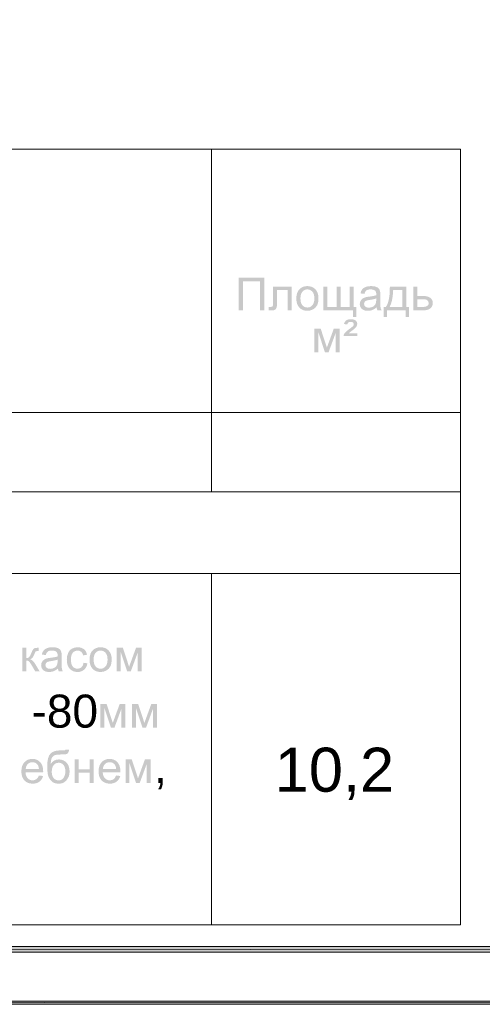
# Model space of a CAD drawing. Header units: millimetres. Extents: x 1527433 to 14789979, y -245576 to 11310.
# Tile 56 of 135: x 1959065 to 1963286, y -65658 to -56679. Entities that reach past the tile are written whole.
import ezdxf

# ---------------------------------------------------------------- set-up
doc = ezdxf.new("R2010")
doc.units = ezdxf.units.MM
doc.styles.get("Standard").update_dxf_attribs({"font": 'isocpeur.ttf', "height": 250})
doc.styles.add('V@ler@Live', font='isocpeui.ttf')

msp = doc.modelspace()

# ---------------------------------------------------------------- hatches: boundary and pattern name
h = msp.add_hatch(color=7)
h.paths.add_polyline_path([(1982606.783, -35960.929), (1982583.5, -35982.095), (1982606.783, -65655.645)])
h.paths.add_polyline_path([(1982583.5, -35982.095), (1982606.783, -65655.645), (1982583.5, -65630.245)])
h.paths.add_polyline_path([(1982606.783, -65655.645), (1982583.5, -65630.245), (1982606.783, -65657.762)])
h.paths.add_polyline_path([(1982583.5, -65630.245), (1982606.783, -65657.762), (1940635.4, -65630.245)])
h.paths.add_polyline_path([(1982606.783, -65657.762), (1940635.4, -65630.245), (1940610, -65657.762)])
h.paths.add_polyline_path([(1940635.4, -65630.245), (1940610, -65657.762)])
h = msp.add_hatch(color=7)
h.paths.add_polyline_path([(1982083.967, -65130.712), (1982134.767, -65181.512), (1982083.967, -36481.629)])
h.paths.add_polyline_path([(1982134.767, -65181.512), (1982083.967, -36481.629), (1982134.767, -36432.945)])
h.paths.add_polyline_path([(1982083.967, -36481.629), (1982134.767, -36432.945), (1942635.65, -36481.629)])
h.paths.add_polyline_path([(1982134.767, -36432.945), (1942635.65, -36481.629), (1942584.85, -36432.945)])
h.paths.add_polyline_path([(1942635.65, -36481.629), (1942584.85, -36432.945), (1942635.65, -65130.712)])
h.paths.add_polyline_path([(1942584.85, -36432.945), (1942635.65, -65130.712), (1942584.85, -65181.512)])
h.paths.add_polyline_path([(1942635.65, -65130.712), (1942584.85, -65181.512), (1982083.967, -65130.712)])
h.paths.add_polyline_path([(1942584.85, -65181.512), (1982083.967, -65130.712), (1982134.767, -65181.512)])
h = msp.add_hatch(color=7)
h.dxf.hatch_style = 2
h.paths.add_polyline_path([(1961062.005, -59030.942), (1961296.382, -59030.942), (1961296.382, -59328.929), (1961256.749, -59328.929), (1961256.749, -59066.109), (1961101.417, -59066.109), (1961101.417, -59328.929), (1961062.005, -59328.929)])
h = msp.add_hatch(color=7)
h.dxf.hatch_style = 2
h.paths.add_polyline_path([(1961376.134, -59113.073), (1961546.073, -59113.073), (1961546.073, -59328.929), (1961509.693, -59328.929), (1961509.693, -59143.334), (1961412.734, -59143.334), (1961412.734, -59250.877), (1961412.58, -59268.085), (1961412.121, -59282.089), (1961411.362, -59292.889), (1961410.309, -59300.486), (1961405.713, -59311.724), (1961396.859, -59321.432), (1961383.43, -59328.129), (1961365.164, -59330.362), (1961351.398, -59329.948), (1961335.73, -59328.708), (1961335.73, -59298.226), (1961351.77, -59298.226), (1961361.485, -59297.647), (1961367.976, -59295.911), (1961372.034, -59292.893), (1961374.48, -59288.469), (1961375.204, -59284.51), (1961375.72, -59277.672), (1961376.03, -59267.951), (1961376.134, -59255.341)])
h = msp.add_hatch(color=7)
h.paths.add_polyline_path([(1961589.001, -59221.001), (1961591.08, -59192.971), (1961597.324, -59168.821), (1961607.744, -59148.548), (1961622.349, -59132.145), (1961637.013, -59121.654), (1961653.217, -59114.161), (1961670.951, -59109.666), (1961690.204, -59108.167), (1961711.433, -59109.995), (1961730.636, -59115.477), (1961747.813, -59124.608), (1961762.964, -59137.381), (1961775.336, -59153.361), (1961784.172, -59172.115), (1961789.474, -59193.649), (1961791.242, -59217.969), (1961790.457, -59237.697), (1961788.107, -59255.204), (1961784.196, -59270.477), (1961778.729, -59283.508), (1961763.35, -59304.723), (1961742.349, -59320.605), (1961717.372, -59330.527), (1961690.204, -59333.834), (1961668.634, -59332.024), (1961649.235, -59326.586), (1961632.006, -59317.51), (1961616.947, -59304.785), (1961604.721, -59288.64), (1961595.987, -59269.301), (1961590.747, -59246.758)])
h.paths.add_polyline_path([(1961626.594, -59221.001), (1961627.721, -59240.443), (1961631.107, -59257.271), (1961636.756, -59271.494), (1961644.674, -59283.123), (1961654.284, -59292.157), (1961665.082, -59298.598), (1961677.059, -59302.455), (1961690.204, -59303.738), (1961703.237, -59302.445), (1961715.133, -59298.564), (1961725.892, -59292.088), (1961735.514, -59283.012), (1961743.44, -59271.281), (1961749.108, -59256.837), (1961752.513, -59239.674), (1961753.649, -59219.788), (1961752.512, -59200.988), (1961749.101, -59184.607), (1961743.417, -59170.644), (1961735.459, -59159.099), (1961725.806, -59150.088), (1961715.043, -59143.644), (1961703.174, -59139.775), (1961690.204, -59138.484), (1961677.059, -59139.774), (1961665.082, -59143.638), (1961654.284, -59150.064), (1961644.674, -59159.044), (1961636.756, -59170.608), (1961631.107, -59184.793), (1961627.721, -59201.592)])
h = msp.add_hatch(color=7)
h.dxf.hatch_style = 2
h.paths.add_polyline_path([(1961836.854, -59113.073), (1961873.455, -59113.073), (1961873.455, -59298.832), (1961956.798, -59298.832), (1961956.798, -59113.073), (1961993.344, -59113.073), (1961993.344, -59298.832), (1962076.908, -59298.832), (1962076.908, -59113.073), (1962113.288, -59113.073), (1962113.288, -59298.832), (1962137.487, -59298.832), (1962137.487, -59390.114), (1962107.17, -59390.114), (1962107.17, -59328.929), (1961836.854, -59328.929)])
h = msp.add_hatch(color=7)
h.paths.add_polyline_path([(1962321.405, -59302.305), (1962301.465, -59317.057), (1962282.269, -59326.724), (1962262.756, -59332.057), (1962241.92, -59333.834), (1962225.167, -59332.749), (1962210.466, -59329.494), (1962197.822, -59324.068), (1962187.239, -59316.471), (1962178.887, -59307.18), (1962172.928, -59296.669), (1962169.356, -59284.938), (1962168.167, -59271.988), (1962169.958, -59256.857), (1962175.388, -59243.049), (1962183.704, -59231.267), (1962194.295, -59222.048), (1962206.697, -59215.089), (1962220.588, -59210.031), (1962234.099, -59207.234), (1962253.109, -59204.519), (1962273.802, -59201.749), (1962291.57, -59198.732), (1962306.424, -59195.466), (1962318.373, -59191.952), (1962318.525, -59185.792), (1962318.594, -59182.36), (1962317.943, -59172.024), (1962315.996, -59163.337), (1962312.757, -59156.292), (1962308.231, -59150.886), (1962300.355, -59145.46), (1962290.785, -59141.584), (1962279.519, -59139.259), (1962266.559, -59138.484), (1962254.468, -59139.051), (1962244.076, -59140.751), (1962235.39, -59143.576), (1962228.415, -59147.524), (1962217.707, -59160.064), (1962210.225, -59179.549), (1962174.451, -59174.643), (1962180.9, -59153.883), (1962190.491, -59137.547), (1962204.141, -59125.075), (1962222.792, -59115.829), (1962245.627, -59110.096), (1962271.851, -59108.167), (1962296.869, -59109.807), (1962316.72, -59114.671), (1962331.719, -59122.03), (1962342.131, -59131.042), (1962349.035, -59142.218), (1962353.541, -59155.957), (1962354.905, -59169.104), (1962355.36, -59189.692), (1962355.36, -59238.474), (1962355.504, -59261.667), (1962355.938, -59280.153), (1962356.662, -59293.936), (1962357.675, -59303.021), (1962361.147, -59316.264), (1962366.935, -59328.929), (1962328.736, -59328.929), (1962324.058, -59316.568)])
h.paths.add_polyline_path([(1962318.373, -59220.615), (1962307.169, -59224.52), (1962293.479, -59228.125), (1962277.298, -59231.42), (1962258.621, -59234.395), (1962239.356, -59237.875), (1962226.706, -59241.726), (1962218.39, -59246.77), (1962212.264, -59253.633), (1962208.447, -59261.901), (1962207.193, -59270.996), (1962209.963, -59284.446), (1962218.272, -59295.415), (1962231.915, -59302.732), (1962250.684, -59305.171), (1962270.659, -59302.856), (1962288.277, -59295.911), (1962302.546, -59284.955), (1962312.475, -59270.61), (1962316.892, -59255.266), (1962318.373, -59234.009)])
h = msp.add_hatch(color=7)
h.paths.add_polyline_path([(1962442.423, -59113.073), (1962592.85, -59113.073), (1962592.85, -59298.832), (1962616.222, -59298.832), (1962616.222, -59390.114), (1962586.18, -59390.114), (1962586.18, -59328.929), (1962416.241, -59328.929), (1962416.241, -59390.114), (1962386.144, -59390.114), (1962386.144, -59298.832), (1962405.437, -59298.832), (1962414.462, -59284.464), (1962422.231, -59267.567), (1962428.743, -59248.143), (1962433.997, -59226.189), (1962437.992, -59201.706), (1962440.729, -59174.693), (1962442.206, -59145.148)])
h.paths.add_polyline_path([(1962472.961, -59143.334), (1962469.383, -59192.49), (1962462.777, -59234.788), (1962453.132, -59270.234), (1962440.439, -59298.832), (1962556.47, -59298.832), (1962556.47, -59143.334)])
h = msp.add_hatch(color=7)
h.paths.add_polyline_path([(1962657.33, -59113.073), (1962693.931, -59113.073), (1962693.931, -59197.409), (1962740.233, -59197.409), (1962761.594, -59198.513), (1962780.361, -59201.818), (1962796.524, -59207.315), (1962810.072, -59214.992), (1962820.779, -59224.626), (1962828.427, -59235.918), (1962833.016, -59248.874), (1962834.546, -59263.499), (1962833.265, -59276.531), (1962829.426, -59288.587), (1962823.035, -59299.66), (1962814.096, -59309.746), (1962802.355, -59318.139), (1962787.555, -59324.133), (1962769.695, -59327.73), (1962748.777, -59328.929), (1962657.33, -59328.929)])
h.paths.add_polyline_path([(1962693.931, -59298.832), (1962732.295, -59298.832), (1962748.418, -59298.303), (1962762.061, -59296.71), (1962773.223, -59294.042), (1962781.905, -59290.288), (1962788.384, -59285.431), (1962793.018, -59279.374), (1962795.803, -59272.119), (1962796.732, -59263.665), (1962793.976, -59250.436), (1962785.763, -59238.695), (1962778.602, -59233.911), (1962768.117, -59230.482), (1962754.315, -59228.416), (1962737.201, -59227.725), (1962693.931, -59227.725)])
h = msp.add_hatch(color=7)
h.dxf.hatch_style = 2
h.paths.add_polyline_path([(1962019.286, -59563.052), (1962022.263, -59551.476), (1962028.877, -59539.901), (1962036.286, -59530.94), (1962045.772, -59521.504), (1962057.325, -59511.592), (1962070.935, -59501.205), (1962084.081, -59491.522), (1962094.251, -59483.725), (1962101.444, -59477.819), (1962105.661, -59473.81), (1962111.318, -59465.39), (1962113.213, -59456.722), (1962111.435, -59447.834), (1962106.102, -59440.682), (1962097.304, -59435.969), (1962085.156, -59434.398), (1962073.457, -59435.597), (1962065.147, -59439.194), (1962059.111, -59446.18), (1962054.233, -59457.549), (1962023.585, -59454.297), (1962031.612, -59434.75), (1962043.98, -59421.114), (1962052.044, -59416.443), (1962061.688, -59413.101), (1962072.924, -59411.091), (1962085.763, -59410.42), (1962100.078, -59411.174), (1962112.352, -59413.431), (1962122.59, -59417.187), (1962130.797, -59422.437), (1962141.539, -59435.742), (1962145.128, -59451.651), (1962142.117, -59468.305), (1962133.112, -59484.008), (1962127.066, -59490.457), (1962118.105, -59498.394), (1962106.23, -59507.82), (1962091.44, -59518.734), (1962077.012, -59529.882), (1962067.462, -59538.468), (1962145.955, -59538.468), (1962145.955, -59563.052)])
h = msp.add_hatch(color=7)
h.dxf.hatch_style = 2
h.paths.add_polyline_path([(1961754.309, -59496.189), (1961811.25, -59496.189), (1961867.97, -59668.94), (1961930.974, -59496.189), (1961983.615, -59496.189), (1961983.615, -59712.045), (1961947.014, -59712.045), (1961947.014, -59538.247), (1961883.184, -59712.045), (1961850.441, -59712.045), (1961790.083, -59529.924), (1961790.083, -59712.045), (1961754.309, -59712.045)])
h = msp.add_hatch(color=7)
h.paths.add_polyline_path([(1959413.702, -62595.838), (1959393.762, -62610.59), (1959374.566, -62620.257), (1959355.053, -62625.59), (1959334.217, -62627.368), (1959317.465, -62626.283), (1959302.763, -62623.027), (1959290.119, -62617.601), (1959279.537, -62610.004), (1959271.185, -62600.713), (1959265.226, -62590.202), (1959261.654, -62578.472), (1959260.465, -62565.521), (1959262.256, -62550.391), (1959267.685, -62536.583), (1959276.002, -62524.8), (1959286.592, -62515.581), (1959298.995, -62508.622), (1959312.885, -62503.565), (1959326.397, -62500.767), (1959345.407, -62498.053), (1959366.1, -62495.283), (1959383.868, -62492.265), (1959398.721, -62488.999), (1959410.671, -62485.485), (1959410.822, -62479.325), (1959410.891, -62475.894), (1959410.241, -62465.558), (1959408.294, -62456.87), (1959405.054, -62449.826), (1959400.528, -62444.419), (1959392.653, -62438.993), (1959383.082, -62435.118), (1959371.817, -62432.792), (1959358.856, -62432.017), (1959346.765, -62432.585), (1959336.374, -62434.284), (1959327.688, -62437.11), (1959320.712, -62441.057), (1959310.005, -62453.597), (1959302.522, -62473.083), (1959266.748, -62468.177), (1959273.198, -62447.417), (1959282.789, -62431.08), (1959296.438, -62418.609), (1959315.09, -62409.362), (1959337.924, -62403.629), (1959364.148, -62401.7), (1959389.166, -62403.34), (1959409.017, -62408.205), (1959424.017, -62415.563), (1959434.428, -62424.576), (1959441.332, -62435.752), (1959445.838, -62449.491), (1959447.203, -62462.637), (1959447.657, -62483.225), (1959447.657, -62532.008), (1959447.802, -62555.201), (1959448.236, -62573.686), (1959448.96, -62587.469), (1959449.972, -62596.555), (1959453.445, -62609.798), (1959459.233, -62622.462), (1959421.034, -62622.462), (1959416.355, -62610.101)])
h.paths.add_polyline_path([(1959410.671, -62514.148), (1959399.466, -62518.053), (1959385.776, -62521.658), (1959369.596, -62524.954), (1959350.919, -62527.929), (1959331.654, -62531.408), (1959319.004, -62535.26), (1959310.687, -62540.303), (1959304.562, -62547.166), (1959300.745, -62555.434), (1959299.491, -62564.529), (1959302.26, -62577.979), (1959310.57, -62588.948), (1959324.213, -62596.265), (1959342.981, -62598.705), (1959362.956, -62596.389), (1959380.574, -62589.444), (1959394.844, -62578.489), (1959404.773, -62564.143), (1959409.189, -62548.799), (1959410.671, -62527.543)])
h = msp.add_hatch(color=7)
h.dxf.hatch_style = 2
h.paths.add_polyline_path([(1959646.728, -62543.418), (1959682.722, -62548.048), (1959678.607, -62565.647), (1959672.208, -62581.231), (1959663.514, -62594.789), (1959652.516, -62606.311), (1959639.678, -62615.531), (1959625.465, -62622.111), (1959609.867, -62626.054), (1959592.874, -62627.368), (1959571.801, -62625.559), (1959552.897, -62620.133), (1959536.164, -62611.09), (1959521.602, -62598.429), (1959509.818, -62582.38), (1959501.414, -62563.179), (1959496.379, -62540.836), (1959494.703, -62515.361), (1959497.597, -62482.577), (1959506.278, -62454.176), (1959512.821, -62441.887), (1959520.879, -62431.232), (1959530.455, -62422.209), (1959541.556, -62414.819), (1959566.271, -62404.994), (1959593.095, -62401.7), (1959609.868, -62402.816), (1959625.044, -62406.158), (1959638.619, -62411.723), (1959650.586, -62419.504), (1959660.755, -62429.355), (1959668.928, -62441.05), (1959675.097, -62454.595), (1959679.25, -62469.996), (1959643.696, -62475.508), (1959636.627, -62456.45), (1959625.671, -62442.766), (1959611.423, -62434.553), (1959594.528, -62431.797), (1959581.33, -62433.037), (1959569.434, -62436.758), (1959558.84, -62442.959), (1959549.549, -62451.64), (1959541.993, -62462.999), (1959536.602, -62477.231), (1959533.371, -62494.335), (1959532.296, -62514.314), (1959533.331, -62534.579), (1959536.444, -62551.879), (1959541.644, -62566.202), (1959548.942, -62577.538), (1959557.925, -62586.179), (1959568.173, -62592.345), (1959579.692, -62596.041), (1959592.488, -62597.271), (1959612.236, -62593.964), (1959628.428, -62584.042), (1959634.969, -62576.547), (1959640.203, -62567.285), (1959644.124, -62556.245)])
h = msp.add_hatch(color=7)
h.paths.add_polyline_path([(1959701.833, -62514.534), (1959703.912, -62486.504), (1959710.156, -62462.355), (1959720.576, -62442.081), (1959735.181, -62425.678), (1959749.845, -62415.188), (1959766.049, -62407.695), (1959783.783, -62403.199), (1959803.036, -62401.7), (1959824.264, -62403.529), (1959843.467, -62409.011), (1959860.645, -62418.141), (1959875.796, -62430.915), (1959888.168, -62446.894), (1959897.004, -62465.648), (1959902.306, -62487.183), (1959904.074, -62511.502), (1959903.289, -62531.231), (1959900.939, -62548.737), (1959897.027, -62564.011), (1959891.561, -62577.042), (1959876.182, -62598.257), (1959855.181, -62614.139), (1959830.204, -62624.06), (1959803.036, -62627.368), (1959781.466, -62625.557), (1959762.067, -62620.119), (1959744.838, -62611.043), (1959729.779, -62598.319), (1959717.553, -62582.173), (1959708.819, -62562.834), (1959703.579, -62540.291)])
h.paths.add_polyline_path([(1959739.426, -62514.534), (1959740.553, -62533.976), (1959743.939, -62550.804), (1959749.588, -62565.027), (1959757.505, -62576.656), (1959767.116, -62585.691), (1959777.914, -62592.131), (1959789.891, -62595.988), (1959803.036, -62597.271), (1959816.069, -62595.979), (1959827.965, -62592.097), (1959838.724, -62585.621), (1959848.346, -62576.546), (1959856.272, -62564.814), (1959861.94, -62550.37), (1959865.345, -62533.207), (1959866.481, -62513.321), (1959865.344, -62494.521), (1959861.933, -62478.14), (1959856.249, -62464.177), (1959848.291, -62452.633), (1959838.638, -62443.621), (1959827.875, -62437.178), (1959816.006, -62433.308), (1959803.036, -62432.017), (1959789.891, -62433.307), (1959777.914, -62437.171), (1959767.116, -62443.598), (1959757.505, -62452.577), (1959749.588, -62464.142), (1959743.939, -62478.326), (1959740.553, -62495.125)])
h = msp.add_hatch(color=7)
h.dxf.hatch_style = 2
h.paths.add_polyline_path([(1959089.076, -62406.606), (1959125.677, -62406.606), (1959125.677, -62499.872), (1959140.518, -62498.211), (1959150.151, -62493.202), (1959154.047, -62488.251), (1959158.791, -62480.097), (1959164.382, -62468.738), (1959170.821, -62454.176), (1959175.938, -62442.456), (1959180.543, -62432.927), (1959184.642, -62425.589), (1959188.24, -62420.442), (1959195.44, -62413.634), (1959203.674, -62409.472), (1959215.084, -62407.336), (1959231.786, -62406.606), (1959239.117, -62406.606), (1959239.117, -62436.868), (1959228.919, -62436.702), (1959217.061, -62437.77), (1959210.454, -62440.947), (1959208.026, -62444.285), (1959205.045, -62449.835), (1959201.516, -62457.597), (1959197.445, -62467.57), (1959189.418, -62485.499), (1959182.176, -62496.895), (1959173.371, -62504.653), (1959160.844, -62511.668), (1959172.576, -62516.803), (1959184.209, -62525.841), (1959195.749, -62538.775), (1959207.201, -62555.6), (1959247.22, -62622.462), (1959206.981, -62622.462), (1959167.955, -62555.6), (1959156.696, -62538.932), (1959147.009, -62529.086), (1959137.211, -62524.249), (1959125.677, -62522.637), (1959125.677, -62622.462), (1959089.076, -62622.462)])
h = msp.add_hatch(color=7)
h.dxf.hatch_style = 2
h.paths.add_polyline_path([(1959949.465, -62406.606), (1960006.406, -62406.606), (1960063.126, -62579.357), (1960126.13, -62406.606), (1960178.771, -62406.606), (1960178.771, -62622.462), (1960142.17, -62622.462), (1960142.17, -62448.664), (1960078.339, -62622.462), (1960045.597, -62622.462), (1959985.239, -62440.34), (1959985.239, -62622.462), (1959949.465, -62622.462)])
h = msp.add_hatch(color=7)
h.dxf.hatch_style = 2
h.paths.add_polyline_path([(1959800.626, -62918.839), (1959857.567, -62918.839), (1959914.287, -63091.59), (1959977.291, -62918.839), (1960029.932, -62918.839), (1960029.932, -63134.695), (1959993.331, -63134.695), (1959993.331, -62960.897), (1959929.5, -63134.695), (1959896.758, -63134.695), (1959836.4, -62952.574), (1959836.4, -63134.695), (1959800.626, -63134.695)])
h = msp.add_hatch(color=7)
h.dxf.hatch_style = 2
h.paths.add_polyline_path([(1960088.974, -62918.839), (1960145.915, -62918.839), (1960202.635, -63091.59), (1960265.639, -62918.839), (1960318.28, -62918.839), (1960318.28, -63134.695), (1960281.679, -63134.695), (1960281.679, -62960.897), (1960217.848, -63134.695), (1960185.106, -63134.695), (1960124.748, -62952.574), (1960124.748, -63134.695), (1960088.974, -63134.695)])
h = msp.add_hatch(color=7)
h.paths.add_polyline_path([(1959483.331, -63335.481), (1959515.632, -63335.867), (1959512.063, -63354.353), (1959505.931, -63366.184), (1959497.449, -63373.219), (1959486.859, -63377.153), (1959479.593, -63378.229), (1959469.537, -63378.986), (1959456.69, -63379.432), (1959441.053, -63379.578), (1959420.165, -63380.126), (1959402.895, -63381.769), (1959389.242, -63384.508), (1959379.207, -63388.343), (1959365.068, -63399.711), (1959355.559, -63416.289), (1959349.923, -63438.269), (1959347.512, -63465.788), (1959362.484, -63447.819), (1959379.813, -63434.975), (1959399.498, -63427.286), (1959421.54, -63424.723), (1959441.838, -63426.55), (1959460.318, -63432.026), (1959476.978, -63441.14), (1959491.82, -63453.882), (1959504.015, -63469.766), (1959512.732, -63488.23), (1959517.966, -63509.266), (1959519.711, -63532.871), (1959518.833, -63550.916), (1959516.197, -63567.26), (1959511.805, -63581.899), (1959505.655, -63594.828), (1959490.318, -63616.291), (1959472.417, -63632.255), (1959461.949, -63638.043), (1959449.735, -63642.177), (1959435.784, -63644.658), (1959420.107, -63645.484), (1959401.957, -63644.388), (1959385.952, -63641.095), (1959372.086, -63635.601), (1959360.355, -63627.901), (1959341.503, -63607.864), (1959327.613, -63582.866), (1959322.629, -63566.607), (1959319.083, -63545.273), (1959316.962, -63518.855), (1959316.258, -63487.341), (1959318.066, -63448.046), (1959323.492, -63415.738), (1959332.536, -63390.416), (1959345.197, -63372.082), (1959361.619, -63359.091), (1959381.949, -63349.806), (1959406.185, -63344.231), (1959434.328, -63342.371), (1959450.999, -63342.298), (1959463.639, -63342.075), (1959472.248, -63341.697), (1959476.827, -63341.158), (1959480.968, -63339.147)])
h.paths.add_polyline_path([(1959481.512, -63531.824), (1959480.51, -63515.721), (1959477.509, -63501.142), (1959472.513, -63488.082), (1959465.527, -63476.537), (1959456.731, -63467.123), (1959446.296, -63460.386), (1959434.219, -63456.337), (1959420.493, -63454.984), (1959406.22, -63456.41), (1959393.669, -63460.683), (1959382.844, -63467.798), (1959373.75, -63477.75), (1959366.523, -63490.102), (1959361.375, -63504.346), (1959358.293, -63520.491), (1959357.268, -63538.549), (1959358.405, -63556.253), (1959361.816, -63571.746), (1959367.5, -63585.026), (1959375.458, -63596.096), (1959385.089, -63604.809), (1959395.784, -63611.027), (1959407.534, -63614.753), (1959420.327, -63615.994), (1959433.289, -63614.557), (1959444.973, -63610.241), (1959455.387, -63603.042), (1959464.535, -63592.954), (1959471.955, -63580.48), (1959477.261, -63566.13), (1959480.448, -63549.91)])
h = msp.add_hatch(color=7)
h.paths.add_polyline_path([(1959239.943, -63571.07), (1959277.756, -63575.756), (1959272.3, -63591.403), (1959264.947, -63605.191), (1959255.703, -63617.118), (1959244.573, -63627.184), (1959231.655, -63635.206), (1959217.047, -63640.923), (1959200.754, -63644.346), (1959182.782, -63645.484), (1959160.323, -63643.665), (1959140.324, -63638.202), (1959122.785, -63629.09), (1959107.706, -63616.325), (1959095.561, -63600.264), (1959086.898, -63581.268), (1959081.708, -63559.336), (1959079.98, -63534.47), (1959081.728, -63508.778), (1959086.974, -63486.114), (1959095.723, -63466.489), (1959107.982, -63449.913), (1959123.041, -63436.746), (1959140.194, -63427.341), (1959159.444, -63421.698), (1959180.797, -63419.817), (1959201.436, -63421.665), (1959220.106, -63427.203), (1959236.802, -63436.421), (1959251.518, -63449.307), (1959263.528, -63465.563), (1959272.106, -63484.812), (1959277.253, -63507.048), (1959278.969, -63532.265), (1959278.748, -63542.021), (1959117.738, -63542.021), (1959119.743, -63558.763), (1959123.767, -63573.427), (1959129.807, -63586.003), (1959137.858, -63596.481), (1959147.47, -63604.761), (1959158.198, -63610.668), (1959170.042, -63614.209), (1959183.002, -63615.388), (1959201.64, -63612.742), (1959217.343, -63604.805), (1959230.09, -63591.079)])
h.paths.add_polyline_path([(1959119.778, -63511.925), (1959240.329, -63511.925), (1959238.539, -63499.171), (1959235.643, -63488.112), (1959231.632, -63478.749), (1959226.493, -63471.08), (1959217.088, -63461.82), (1959206.401, -63455.205), (1959194.433, -63451.236), (1959181.183, -63449.913), (1959169.08, -63450.967), (1959157.984, -63454.13), (1959147.891, -63459.401), (1959138.795, -63466.78), (1959131.157, -63475.927), (1959125.442, -63486.5), (1959121.649, -63498.499)])
h = msp.add_hatch(color=7)
h.dxf.hatch_style = 2
h.paths.add_polyline_path([(1959565.558, -63424.723), (1959602.104, -63424.723), (1959602.104, -63514.571), (1959703.528, -63514.571), (1959703.528, -63424.723), (1959740.128, -63424.723), (1959740.128, -63640.579), (1959703.528, -63640.579), (1959703.528, -63544.833), (1959602.104, -63544.833), (1959602.104, -63640.579), (1959565.558, -63640.579)])
h = msp.add_hatch(color=7)
h.paths.add_polyline_path([(1959944.468, -63571.07), (1959982.281, -63575.756), (1959976.825, -63591.403), (1959969.472, -63605.191), (1959960.228, -63617.118), (1959949.098, -63627.184), (1959936.18, -63635.206), (1959921.572, -63640.923), (1959905.279, -63644.346), (1959887.307, -63645.484), (1959864.848, -63643.665), (1959844.849, -63638.202), (1959827.31, -63629.09), (1959812.231, -63616.325), (1959800.085, -63600.264), (1959791.423, -63581.268), (1959786.233, -63559.336), (1959784.505, -63534.47), (1959786.253, -63508.778), (1959791.499, -63486.114), (1959800.248, -63466.489), (1959812.507, -63449.913), (1959827.566, -63436.746), (1959844.718, -63427.341), (1959863.969, -63421.698), (1959885.322, -63419.817), (1959905.961, -63421.665), (1959924.631, -63427.203), (1959941.327, -63436.421), (1959956.043, -63449.307), (1959968.053, -63465.563), (1959976.631, -63484.812), (1959981.778, -63507.048), (1959983.494, -63532.265), (1959983.273, -63542.021), (1959822.263, -63542.021), (1959824.267, -63558.763), (1959828.292, -63573.427), (1959834.332, -63586.003), (1959842.383, -63596.481), (1959851.994, -63604.761), (1959862.722, -63610.668), (1959874.567, -63614.209), (1959887.527, -63615.388), (1959906.165, -63612.742), (1959921.868, -63604.805), (1959934.615, -63591.079)])
h.paths.add_polyline_path([(1959824.303, -63511.925), (1959944.854, -63511.925), (1959943.064, -63499.171), (1959940.168, -63488.112), (1959936.156, -63478.749), (1959931.018, -63471.08), (1959921.613, -63461.82), (1959910.926, -63455.205), (1959898.958, -63451.236), (1959885.708, -63449.913), (1959873.605, -63450.967), (1959862.509, -63454.13), (1959852.416, -63459.401), (1959843.32, -63466.78), (1959835.682, -63475.927), (1959829.967, -63486.5), (1959826.173, -63498.499)])
h = msp.add_hatch(color=7)
h.dxf.hatch_style = 2
h.paths.add_polyline_path([(1960030.705, -63424.723), (1960087.645, -63424.723), (1960144.365, -63597.474), (1960207.369, -63424.723), (1960260.01, -63424.723), (1960260.01, -63640.579), (1960223.409, -63640.579), (1960223.409, -63466.78), (1960159.579, -63640.579), (1960126.836, -63640.579), (1960066.478, -63458.457), (1960066.478, -63640.579), (1960030.705, -63640.579)])

# ---------------------------------------------------------------- linework, layer by layer
at = {"color": 7, "lineweight": 0}
for points in [[(1942728.783, -57859.962), (1963086.883, -57859.962)], [(1942728.783, -57859.962), (1942728.783, -60260.262), (1942728.783, -64933.862), (1963086.883, -64933.862)], [(1960813.583, -57859.962), (1960813.583, -60260.262), (1960813.583, -60984.162)], [(1963086.883, -57859.962), (1963086.883, -60260.262), (1963086.883, -64933.862)], [(1942728.783, -60260.262), (1963086.883, -60260.262)], [(1942728.783, -60984.162), (1963086.883, -60984.162)], [(1942733.017, -61729.229), (1963086.883, -61729.229)], [(1960813.583, -61729.229), (1960813.583, -64933.862)]]:
    msp.add_lwpolyline(points, dxfattribs=at)
for points in [[(1942635.65, -65130.712), (1942584.85, -65181.512), (1982083.967, -65130.712)], [(1942584.85, -65181.512), (1982083.967, -65130.712), (1982134.767, -65181.512)], [(1982606.783, -65657.762), (1940635.4, -65630.245), (1940610, -65657.762)], [(1982583.5, -65630.245), (1982606.783, -65657.762), (1940635.4, -65630.245)]]:
    msp.add_lwpolyline(points, close=True, dxfattribs=at)

# ---------------------------------------------------------------- texts
at = {"insert": (1767440, -56870), "char_height": 577.5, "attachment_point": 1, "style": 'V@ler@Live'}
msp.add_mtext_dynamic_manual_height_columns("\\pi518.9415;{\\fISOCPEUR|b1|i1|c204|p34;\\C0;Ko'mirxona, Chiqindi tashlash joyi, Yong'in qalqoni}", width=18853.86158, gutter_width=1650, heights=[1799.649], dxfattribs=at)
at = {"color": 7, "attachment_point": 1}
for s, insert, char_height in [('{\\fArial|b0|i0|c0;100               -80}', (1956719.95, -62833.84), 300.8551), ('{\\fArial|b0|i0|c0;10,2}', (1961391.434, -63317.754), 401.1406), ('{\\fArial|b0|i0|c0;,}', (1960290.767, -63339.724), 300.8551)]:
    msp.add_mtext(s, dxfattribs=dict(at, insert=insert, char_height=char_height))

doc.saveas('drawing.dxf')
